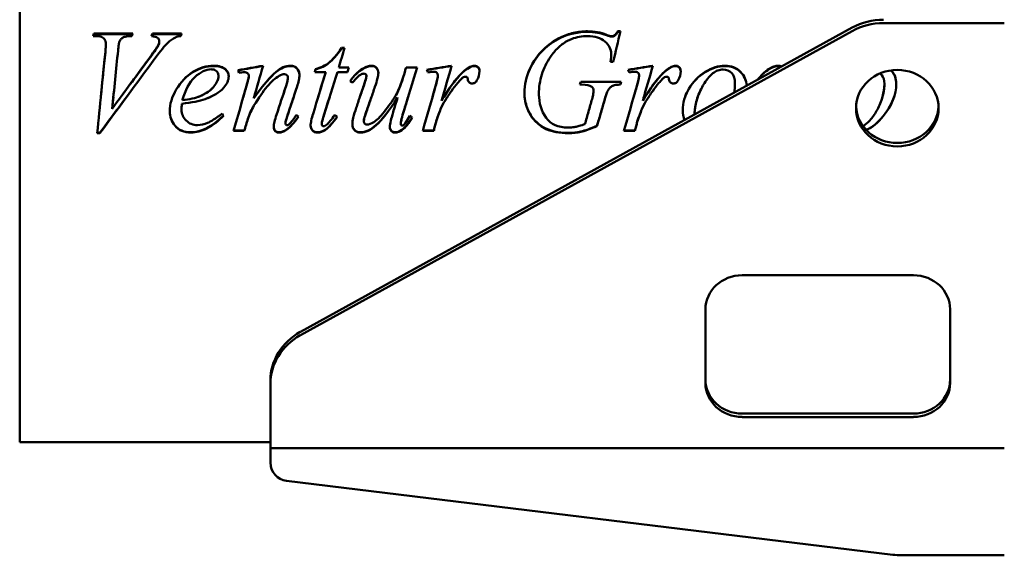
# Model space of a CAD drawing. Header units: millimetres. Extents: x 293 to 967, y 151 to 740.
# Tile 1 of 3: x 293 to 615, y 248 to 423. Entities that reach past the tile are written whole.
import ezdxf

# ---------------------------------------------------------------- set-up
doc = ezdxf.new("R2010")
doc.units = ezdxf.units.MM
doc.header["$LTSCALE"] = 3
doc.layers.add('Widoczne (ISO)', color=7, linetype='Continuous', lineweight=50)

msp = doc.modelspace()

# ---------------------------------------------------------------- linework, layer by layer
at = {"layer": 'Widoczne (ISO)'}
for p, q in [((293, 510.75), (293, 284.75)), ((575.5, 421.83), (615, 421.83)), ((384.78, 320.83), (565.28, 420.35)), ((565.28, 419.22), (384.78, 319.71)), ((488.61, 419.15), (489.48, 419.15)), ((488.61, 418.96), (488.61, 419.15)), ((488.61, 418.96), (489.43, 418.96)), ((317.92, 417.58), (317.06, 417.58)), ((317.29, 418.43), (329.95, 418.43)), ((317.29, 418.25), (317.29, 418.43)), ((317.29, 418.25), (329.89, 418.25)), ((336.38, 418.43), (345.97, 418.43)), ((336.38, 418.25), (336.38, 418.43)), ((336.38, 418.25), (345.92, 418.25)), ((338.65, 415.77), (338.65, 415.93)), ((321.19, 414.98), (321.19, 415.13)), ((338.31, 414.52), (338.31, 414.67)), ((398.21, 413.74), (399.25, 413.74)), ((398.21, 413.59), (398.21, 413.74)), ((398.21, 413.59), (399.21, 413.59)), ((487.1, 409.17), (486.24, 409.17)), ((486.44, 411.64), (486.44, 411.77)), ((352.94, 407.28), (352.94, 407.28)), ((352.96, 407.29), (352.96, 407.29)), ((358.97, 407.44), (358.97, 407.44)), ((359.04, 407.42), (359.04, 407.42)), ((393.08, 405.83), (389.48, 405.83)), ((389.71, 406.69), (389.71, 406.77)), ((393.08, 405.76), (393.08, 405.83)), ((400.22, 405.83), (396.88, 405.83)), ((397.35, 407.35), (400.61, 407.35)), ((397.35, 407.26), (397.35, 407.35)), ((397.35, 407.26), (400.59, 407.26)), ((409.32, 407.46), (409.32, 407.46)), ((409.42, 407.39), (409.42, 407.39)), ((419.36, 407.35), (422.94, 407.35)), ((419.36, 407.26), (419.36, 407.35)), ((419.36, 407.26), (422.92, 407.26)), ((439.88, 407.2), (439.88, 407.2)), ((504.86, 406.64), (504.86, 406.64)), ((506.42, 407.57), (506.42, 407.57)), ((506.48, 407.59), (506.48, 407.59)), ((521.46, 407.57), (521.46, 407.57)), ((521.56, 407.59), (521.56, 407.59)), ((527.18, 406.97), (527.18, 406.97)), ((527.22, 406.95), (527.22, 406.95)), ((358, 404.44), (358, 404.5)), ((367.93, 404.47), (367.93, 404.53)), ((374.73, 403.86), (374.73, 403.86)), ((374.76, 403.89), (374.76, 403.89)), ((374.76, 403.84), (374.76, 403.84)), ((380.72, 404), (380.72, 404.06)), ((406.39, 404.57), (406.39, 404.63)), ((418.81, 405.32), (418.81, 405.39)), ((429.76, 404.78), (429.76, 404.84)), ((476.46, 402.62), (489.74, 402.62)), ((476.46, 402.58), (476.46, 402.62)), ((476.46, 402.58), (489.73, 402.58)), ((495.57, 404.78), (495.57, 404.84)), ((513.77, 403.05), (513.77, 403.05)), ((367.18, 401.31), (367.18, 401.34)), ((372, 400.57), (372, 400.57)), ((372, 400.57), (372, 400.57)), ((372, 400.55), (372, 400.55)), ((429.01, 401.18), (429.01, 401.21)), ((476.85, 401.71), (476.2, 401.71)), ((494.81, 401.18), (494.81, 401.21)), ((352.04, 397.97), (352.04, 397.97)), ((353.61, 396.99), (353.61, 396.98)), ((369.53, 397.27), (369.53, 397.27)), ((416.59, 397.45), (416.59, 397.45)), ((431.99, 396.29), (431.99, 396.27)), ((484.14, 396.21), (484.14, 396.19)), ((497.79, 396.29), (497.79, 396.27)), ((323.25, 393.88), (323.26, 393.88)), ((345.92, 393.54), (345.92, 393.5)), ((346.05, 395.48), (346.05, 395.46)), ((323.16, 391.16), (323.16, 391.16)), ((367.59, 390.51), (367.59, 390.45)), ((392.59, 392.01), (392.59, 391.96)), ((405.53, 389.71), (405.53, 389.64)), ((406.03, 391.86), (406.03, 391.86)), ((406.04, 391.89), (406.04, 391.89)), ((356.83, 389.14), (356.83, 389.14)), ((356.86, 389.16), (356.86, 389.16)), ((366.44, 386.57), (362.92, 386.57)), ((366.44, 386.66), (362.94, 386.66)), ((366.44, 386.66), (366.44, 386.57)), ((379.91, 389.25), (379.91, 389.17)), ((391.8, 388.96), (391.8, 388.88)), ((408.22, 387.46), (408.22, 387.46)), ((408.26, 387.49), (408.26, 387.49)), ((417.66, 389.14), (417.66, 389.07)), ((428.41, 386.57), (424.8, 386.57)), ((428.41, 386.66), (424.83, 386.66)), ((428.41, 386.66), (428.41, 386.57)), ((479.2, 387.19), (479.2, 387.19)), ((479.23, 387.21), (479.23, 387.21)), ((481.79, 388.21), (481.79, 388.13)), ((494.21, 386.57), (490.6, 386.57)), ((494.21, 386.66), (490.63, 386.66)), ((494.21, 386.66), (494.21, 386.57)), ((319.23, 385.84), (318.37, 385.84)), ((319.23, 385.94), (318.38, 385.94)), ((319.23, 385.94), (319.23, 385.84)), ((378.85, 386.29), (378.85, 386.29)), ((470.73, 386), (470.73, 386)), ((471.3, 385.97), (471.3, 385.97)), ((529.27, 339.35), (585.27, 339.35)), ((517.27, 304.12), (517.27, 328.23)), ((597.27, 328.23), (597.27, 304.12)), ((375, 304.89), (375, 303.77)), ((375, 286.5), (375, 303.77)), ((529.27, 294.12), (585.27, 294.12)), ((585.27, 292.99), (529.27, 292.99)), ((293, 284.75), (375, 284.75)), ((375, 286.5), (375, 282.75)), ((375, 282.75), (375, 278.06)), ((615, 282.75), (375, 282.75)), ((380.27, 272.11), (578.49, 247.93)), ((581.52, 247.75), (615, 247.75))]:
    msp.add_line(p, q, dxfattribs=at)
for centre, radius, start, end in [((381, 278.06), 6, 180, 263.047), ((581.52, 272.75), 25, 263.047, 270)]:
    msp.add_arc(centre, radius, start, end, dxfattribs=at)
for centre, major_axis, ratio, start_param, end_param in [((575.5, 404.41), (-20, 0), 0.927184, 4.712389, 5.248851), ((575.5, 403.28), (20, 0), 0.927184, 1.570796, 2.107258), ((317.18, 396.24), (31.46, 117.26), 0.047165, 1.393104, 1.40047), ((317.18, 396.23), (31.48, 116.29), 0.047557, 1.393212, 1.399039), ((329.82, 395.89), (-35.25, -118.23), 0.051986, 4.536095, 4.543401), ((336.24, 395.5), (39.12, 119.3), 0.056686, 1.396009, 1.403252), ((336.24, 395.48), (39.16, 118.36), 0.057141, 1.396163, 1.401927), ((345.86, 396.24), (-31.46, -117.26), 0.047165, 4.534697, 4.542063), ((368.52, 107.4), (3540.84, 639.8), 0.08199, 1.554834, 1.55713), ((364.56, 397.26), (-28.12, 116.29), 0.017209, 4.779738, 4.787158), ((368.52, 104.81), (3571.47, 639.62), 0.082013, 1.554979, 1.557243), ((389.59, 397.22), (29.04, 116.5), 0.01836, 1.49324, 1.50132), ((389.59, 397.21), (29.06, 115.53), 0.018514, 1.49328, 1.500735), ((400.42, 397.16), (-30.1, -116.74), 0.019589, 4.630062, 4.643054), ((419.08, 397.07), (32.77, 117.37), 0.020566, 1.48891, 1.505619), ((419.08, 397.07), (32.79, 116.41), 0.020736, 1.488963, 1.505662), ((430.22, 35.22), (4371.49, 709.87), 0.082922, 1.556408, 1.558256), ((426.34, 396.64), (-43.62, 120.28), 0.025436, 4.778829, 4.786005), ((430.22, 31.99), (4409.54, 709.71), 0.082941, 1.556538, 1.558358), ((496.03, 35.22), (4371.49, 709.87), 0.082922, 1.556408, 1.558256), ((492.14, 396.64), (-43.62, 120.28), 0.025436, 4.778829, 4.786005), ((496.03, 31.99), (4409.54, 709.71), 0.082941, 1.556538, 1.558358), ((401.4, 388.25), (-272.09, 194.53), 0.034913, 4.736, 4.738689), ((476.33, 397.39), (33.55, 117.53), 0.010739, 1.529306, 1.537092), ((476.33, 397.39), (33.58, 116.57), 0.010827, 1.529334, 1.536814), ((489.62, 397.46), (-29.98, -116.68), 0.009735, 4.670598, 4.678441), ((580, 395.14), (-13.5, 0), 0.927184, 0.044907, 3.096686), ((359.44, 400.56), (95.06, -137.5), 0.029552, 4.752634, 4.757579), ((383.8, 414.76), (358.47, -217.98), 0.047439, 4.740207, 4.742248), ((396.41, 409.39), (260.43, -191.27), 0.044661, 4.743674, 4.746684), ((420.99, 408.51), (236.5, -184.25), 0.045449, 4.74629, 4.749273), ((529.27, 328.23), (-12, 0), 0.927184, 4.712389, 6.283185), ((585.27, 328.23), (12, 0), 0.927184, 0, 1.570796), ((395, 304.89), (-20, 0), 0.927184, 5.248851, 6.283185), ((395, 303.77), (-20, 0), 0.927184, 5.248851, 6.283185), ((529.27, 305.24), (-12, 0), 0.927184, 0, 1.570796), ((529.27, 304.12), (-12, 0), 0.927184, 0, 1.570796), ((585.27, 305.24), (12, 0), 0.927184, 4.712389, 6.283185), ((585.27, 304.12), (12, 0), 0.927184, 4.712389, 6.283185)]:
    msp.add_ellipse(centre, major_axis=major_axis, ratio=ratio, start_param=start_param, end_param=end_param, dxfattribs=at)
msp.add_ellipse((580, 394.01), major_axis=(13.5, 0), ratio=0.927184, dxfattribs=at)
for points, knots in [([(469.82, 417.14), (471.21, 417.8), (472.65, 418.31), (475.64, 418.99), (477.15, 419.15), (478.68, 419.15)], [-0.9209432, -0.9209432, -0.9209432, -0.9209432, -0.4586922, -0.4586922, 0, 0, 0, 0]), ([(478.68, 419.15), (479.78, 419.15), (480.87, 419.06), (482.96, 418.68), (483.95, 418.4), (484.9, 418.02)], [-0.6380169, -0.6380169, -0.6380169, -0.6380169, -0.3092287, -0.3092287, 0, 0, 0, 0]), ([(486.55, 417.58), (486.77, 417.58), (486.99, 417.61), (487.38, 417.75), (487.5, 417.82), (487.66, 417.93), (487.78, 418.04), (488.14, 418.43), (488.39, 418.8), (488.61, 419.15)], [-0.2278459, -0.2278459, -0.2278459, -0.2278459, -0.2037567, -0.2037567, -0.1832777, -0.1832777, -0.1266978, -0.1266978, 0, 0, 0, 0]), ([(486.55, 417.41), (486.93, 417.41), (487.26, 417.5), (487.82, 417.85), (488.18, 418.28), (488.61, 418.96)], [0, 0, 0, 0, 1, 1, 2, 2, 2, 2]), ([(321.19, 415.13), (321.19, 415.35), (321.17, 415.56), (321.06, 415.97), (320.98, 416.16), (320.7, 416.62), (320.5, 416.8), (320.2, 417.06), (319.97, 417.2), (319.19, 417.51), (318.56, 417.58), (317.92, 417.58)], [-0.376705, -0.376705, -0.376705, -0.376705, -0.3495945, -0.3495945, -0.323688, -0.323688, -0.2819433, -0.2819433, -0.191216, -0.191216, 0, 0, 0, 0]), ([(325.63, 415.8), (325.55, 415.61), (325.47, 415.24), (325.3, 414.22), (325.22, 413.5), (325.16, 412.88)], [-0.3211419, -0.3211419, -0.3211419, -0.3211419, -0.1883942, -0.1883942, 0, 0, 0, 0]), ([(329.69, 417.58), (329.13, 417.57), (328.5, 417.55), (327.28, 417.36), (326.99, 417.22), (326.6, 417.02), (326.37, 416.84), (325.96, 416.38), (325.78, 416.1), (325.63, 415.8)], [-0.2652954, -0.2652954, -0.2652954, -0.2652954, -0.2302868, -0.2302868, -0.1879495, -0.1879495, -0.0990725, -0.0990725, 0, 0, 0, 0]), ([(338.65, 415.93), (338.65, 416.34), (338.47, 416.71), (338.12, 417.01), (337.76, 417.32), (337.08, 417.51), (336.09, 417.58)], [0, 0, 0, 0, 1, 1, 1, 2, 2, 2, 2]), ([(343.91, 417.14), (343.04, 416.73), (342.17, 416.12), (341.32, 415.3), (340.47, 414.48), (339.11, 412.82), (337.24, 410.29)], [0, 0, 0, 0, 1, 1, 1, 2, 2, 2, 2]), ([(338.31, 414.52), (338.42, 414.73), (338.51, 414.96), (338.62, 415.38), (338.65, 415.58), (338.65, 415.77)], [-0.1315021, -0.1315021, -0.1315021, -0.1315021, -0.0594138, -0.0594138, 0, 0, 0, 0]), ([(458.05, 398.94), (458.05, 401.71), (458.63, 404.34), (459.79, 406.83), (460.95, 409.31), (462.4, 411.4), (464.14, 413.11), (465.89, 414.82), (467.78, 416.16), (469.82, 417.14)], [0, 0, 0, 0, 1, 1, 1, 2, 2, 2, 3, 3, 3, 3]), ([(458.05, 398.94), (458.05, 401.68), (458.63, 404.29), (460.95, 409.21), (462.4, 411.28), (465.89, 414.67), (467.78, 416), (469.82, 416.97)], [0.001278, 0.001278, 0.001278, 0.001278, 1, 1, 2, 2, 3, 3, 3, 3]), ([(478.68, 417.58), (476.89, 417.58), (475.15, 417.29), (472.96, 416.42), (472.44, 416.17), (470.89, 415.3), (469.94, 414.58), (468.13, 412.87), (467.29, 411.85), (466.55, 410.78)], [-1.463283, -1.463283, -1.463283, -1.463283, -0.926883, -0.926883, -0.753457, -0.753457, -0.393262, -0.393262, 0, 0, 0, 0]), ([(486.44, 411.77), (486.44, 413.31), (485.76, 414.66), (484.38, 415.83), (483, 417), (481.1, 417.58), (478.68, 417.58)], [0, 0, 0, 0, 1, 1, 1, 2, 2, 2, 2]), ([(335.75, 410.86), (336.3, 411.6), (336.9, 412.43), (337.73, 413.66), (338.1, 414.23), (338.31, 414.67)], [-0.3828402, -0.3828402, -0.3828402, -0.3828402, -0.1471, -0.1471, 0, 0, 0, 0]), ([(389.71, 406.77), (391.46, 407.24), (392.93, 407.95), (394.13, 408.88), (395.33, 409.82), (396.69, 411.44), (398.21, 413.74)], [0, 0, 0, 0, 1, 1, 1, 2, 2, 2, 2]), ([(389.71, 406.69), (391.46, 407.16), (392.93, 407.86), (395.33, 409.71), (396.69, 411.32), (398.21, 413.59)], [0, 0, 0, 0, 1, 1, 2, 2, 2, 2]), ([(399.25, 413.74), (398.94, 412.67), (398.62, 411.61), (397.98, 409.48), (397.66, 408.41), (397.35, 407.35)], [-0.6710041, -0.6710041, -0.6710041, -0.6710041, -0.335502, -0.335502, 0, 0, 0, 0]), ([(466.55, 410.78), (465.32, 409.01), (464.38, 407.1), (463.1, 402.96), (462.81, 400.81), (462.81, 398.63)], [-1.303566, -1.303566, -1.303566, -1.303566, -0.655298, -0.655298, 0, 0, 0, 0]), ([(342.05, 392.95), (342.05, 395.3), (342.78, 397.71), (344.22, 400.16), (345.67, 402.6), (347.49, 404.5), (349.67, 405.86), (351.86, 407.22), (354.11, 407.89), (356.43, 407.89)], [0, 0, 0, 0, 1, 1, 1, 2, 2, 2, 3, 3, 3, 3]), ([(343.25, 398.28), (343.53, 398.89), (343.85, 399.51), (345.67, 402.56), (347.49, 404.44), (351.86, 407.13), (354.11, 407.8), (356.43, 407.8)], [0.743543, 0.743543, 0.743543, 0.743543, 1, 1, 2, 2, 3, 3, 3, 3]), ([(355.54, 406.72), (353.89, 406.72), (352.14, 405.87), (350.29, 404.16), (348.44, 402.46), (347.08, 399.94), (346.21, 396.61)], [0, 0, 0, 0, 1, 1, 1, 2, 2, 2, 2]), ([(358, 404.5), (358, 404.69), (357.98, 404.87), (357.91, 405.21), (357.86, 405.37), (357.65, 405.8), (357.48, 405.99), (357.17, 406.29), (356.96, 406.42), (356.35, 406.67), (355.94, 406.72), (355.54, 406.72)], [-0.3064654, -0.3064654, -0.3064654, -0.3064654, -0.2764485, -0.2764485, -0.2485127, -0.2485127, -0.1969223, -0.1969223, -0.1196329, -0.1196329, 0, 0, 0, 0]), ([(356.43, 407.89), (357.22, 407.89), (358.06, 407.82), (359.57, 407.34), (359.97, 407.03), (360.51, 406.57), (360.82, 406.21), (361.14, 405.59), (361.22, 405.38), (361.32, 404.94), (361.35, 404.71), (361.35, 404.48)], [-0.41666, -0.41666, -0.41666, -0.41666, -0.3483412, -0.3483412, -0.2795203, -0.2795203, -0.1373379, -0.1373379, -0.0691478, -0.0691478, 0, 0, 0, 0]), ([(356.43, 407.8), (358.1, 407.8), (359.34, 407.47), (360.94, 406.13), (361.34, 405.35), (361.35, 404.44)], [0, 0, 0, 0, 1, 1, 1.990297, 1.990297, 1.990297, 1.990297]), ([(367.93, 404.53), (367.93, 404.86), (367.8, 405.16), (367.52, 405.42), (367.24, 405.68), (366.9, 405.81), (366.5, 405.81)], [0, 0, 0, 0, 1, 1, 1, 2, 2, 2, 2]), ([(369.53, 397.27), (372.67, 401.61), (375.07, 404.46), (376.75, 405.83), (378.42, 407.21), (380.03, 407.89), (381.58, 407.89)], [0, 0, 0, 0, 1, 1, 1, 2, 2, 2, 2]), ([(369.88, 397.75), (372.85, 401.78), (375.13, 404.45), (378.42, 407.12), (380.03, 407.8), (381.58, 407.8)], [0.037476, 0.037476, 0.037476, 0.037476, 1, 1, 2, 2, 2, 2]), ([(381.58, 407.89), (381.79, 407.89), (382, 407.88), (382.4, 407.8), (382.59, 407.74), (383.15, 407.5), (383.44, 407.27), (383.93, 406.76), (384.13, 406.44), (384.42, 405.68), (384.48, 405.25), (384.48, 404.82)], [-0.4399584, -0.4399584, -0.4399584, -0.4399584, -0.3897134, -0.3897134, -0.3421258, -0.3421258, -0.2452549, -0.2452549, -0.1298473, -0.1298473, 0, 0, 0, 0]), ([(381.58, 407.8), (382.42, 407.8), (383.11, 407.52), (384.2, 406.39), (384.48, 405.67), (384.48, 404.78)], [0, 0, 0, 0, 1, 1, 1.988895, 1.988895, 1.988895, 1.988895]), ([(401.03, 402.86), (401.63, 403.7), (402.29, 404.51), (403.65, 405.86), (404.35, 406.42), (405.11, 406.88)], [-0.575401, -0.575401, -0.575401, -0.575401, -0.2665667, -0.2665667, 0, 0, 0, 0]), ([(405.11, 406.88), (405.61, 407.18), (406.14, 407.45), (407.16, 407.8), (407.65, 407.89), (408.14, 407.89)], [-0.3232305, -0.3232305, -0.3232305, -0.3232305, -0.1483199, -0.1483199, 0, 0, 0, 0]), ([(408.14, 407.89), (408.31, 407.89), (408.47, 407.88), (408.78, 407.81), (408.92, 407.77), (409.35, 407.57), (409.55, 407.38), (409.89, 407.01), (410.04, 406.75), (410.24, 406.17), (410.29, 405.86), (410.29, 405.55)], [-0.3076943, -0.3076943, -0.3076943, -0.3076943, -0.27621, -0.27621, -0.2464575, -0.2464575, -0.1848685, -0.1848685, -0.0940952, -0.0940952, 0, 0, 0, 0]), ([(408.14, 407.8), (408.77, 407.8), (409.29, 407.58), (410.08, 406.71), (410.28, 406.17), (410.29, 405.51)], [0, 0, 0, 0, 1, 1, 1.982399, 1.982399, 1.982399, 1.982399]), ([(430.97, 396.43), (432.18, 398.48), (433.52, 400.56), (435.99, 403.78), (437.22, 405.21), (438.52, 406.3)], [-1.215855, -1.215855, -1.215855, -1.215855, -0.51156, -0.51156, 0, 0, 0, 0]), ([(438.52, 406.3), (439.05, 406.74), (439.66, 407.19), (440.51, 407.61), (440.76, 407.72), (441.22, 407.85), (441.44, 407.89), (441.66, 407.89)], [-0.3501878, -0.3501878, -0.3501878, -0.3501878, -0.1445543, -0.1445543, -0.065445, -0.065445, 0, 0, 0, 0]), ([(441.66, 407.89), (442.18, 407.89), (442.6, 407.74), (442.9, 407.44), (443.21, 407.13), (443.36, 406.69), (443.36, 406.1)], [0, 0, 0, 0, 1, 1, 1, 2, 2, 2, 2]), ([(441.66, 407.8), (442.18, 407.8), (442.6, 407.65), (443.2, 407.06), (443.35, 406.62), (443.36, 406.05)], [0, 0, 0, 0, 1, 1, 1.981808, 1.981808, 1.981808, 1.981808]), ([(496.77, 396.43), (497.98, 398.48), (499.32, 400.56), (501.79, 403.78), (503.02, 405.21), (504.33, 406.3)], [-1.215855, -1.215855, -1.215855, -1.215855, -0.51156, -0.51156, 0, 0, 0, 0]), ([(504.33, 406.3), (504.85, 406.74), (505.47, 407.19), (506.31, 407.61), (506.56, 407.72), (507.03, 407.85), (507.25, 407.89), (507.46, 407.89)], [-0.3501878, -0.3501878, -0.3501878, -0.3501878, -0.1445543, -0.1445543, -0.065445, -0.065445, 0, 0, 0, 0]), ([(507.46, 407.89), (507.61, 407.89), (507.76, 407.88), (508.04, 407.83), (508.16, 407.79), (508.49, 407.64), (508.62, 407.52), (508.83, 407.31), (508.93, 407.17), (509.06, 406.87), (509.1, 406.73), (509.15, 406.43), (509.16, 406.26), (509.16, 406.1)], [-0.2271828, -0.2271828, -0.2271828, -0.2271828, -0.2035476, -0.2035476, -0.182016, -0.182016, -0.146369, -0.146369, -0.092959, -0.092959, -0.0494374, -0.0494374, 0, 0, 0, 0]), ([(507.46, 407.8), (507.99, 407.8), (508.4, 407.65), (509.01, 407.06), (509.16, 406.62), (509.16, 406.05)], [0, 0, 0, 0, 1, 1, 1.981808, 1.981808, 1.981808, 1.981808]), ([(509.84, 393.4), (509.84, 395.71), (510.51, 398.04), (511.84, 400.36), (513.18, 402.69), (514.95, 404.53), (517.18, 405.87), (519.4, 407.22), (521.55, 407.89), (523.62, 407.89)], [0, 0, 0, 0, 1, 1, 1, 2, 2, 2, 3, 3, 3, 3]), ([(510.65, 397.82), (510.96, 398.66), (511.36, 399.5), (513.18, 402.65), (514.95, 404.47), (519.4, 407.14), (521.55, 407.8), (523.62, 407.8)], [0.635289, 0.635289, 0.635289, 0.635289, 1, 1, 2, 2, 3, 3, 3, 3]), ([(523.05, 406.67), (522.46, 406.67), (521.89, 406.56), (520.74, 406.13), (520.19, 405.81), (518.45, 404.45), (517.44, 403.06), (516.58, 401.61), (516.52, 401.51), (515.6, 399.89), (514.88, 398.29), (513.96, 395.08), (513.72, 393.51), (513.71, 391.92)], [-1.996664, -1.996664, -1.996664, -1.996664, -1.796121, -1.796121, -1.580025, -1.580025, -1.046259, -1.046259, -1.008517, -1.008517, -0.484935, -0.484935, -0.006123, -0.006123, -0.006123, -0.006123]), ([(526.92, 402.15), (526.92, 403.62), (526.56, 404.73), (525.84, 405.51), (525.13, 406.28), (524.2, 406.67), (523.05, 406.67)], [0, 0, 0, 0, 1, 1, 1, 2, 2, 2, 2]), ([(523.62, 407.89), (525.71, 407.89), (527.43, 407.21), (528.77, 405.85), (529.95, 404.65), (530.61, 403.14), (530.75, 401.31)], [0, 0, 0, 0, 1, 1, 1, 1.877837, 1.877837, 1.877837, 1.877837]), ([(523.62, 407.8), (525.71, 407.8), (527.43, 407.13), (529.94, 404.6), (530.6, 403.11), (530.75, 401.31)], [0, 0, 0, 0, 1, 1, 1.872946, 1.872946, 1.872946, 1.872946]), ([(534.34, 403.29), (534.85, 403.98), (535.41, 404.64), (536.65, 405.86), (537.34, 406.42), (538.1, 406.88)], [-0.5223557, -0.5223557, -0.5223557, -0.5223557, -0.2665667, -0.2665667, 0, 0, 0, 0]), ([(538.1, 406.88), (538.6, 407.18), (539.13, 407.45), (540.15, 407.8), (540.64, 407.89), (541.14, 407.89)], [-0.3232305, -0.3232305, -0.3232305, -0.3232305, -0.1483199, -0.1483199, 0, 0, 0, 0]), ([(541.14, 407.89), (541.3, 407.89), (541.46, 407.88), (541.77, 407.81), (541.91, 407.77), (542.1, 407.68), (542.15, 407.65), (542.2, 407.62)], [-0.30769472, -0.30769472, -0.30769472, -0.30769472, -0.27621031, -0.27621031, -0.2464577, -0.2464577, -0.23544808, -0.23544808, -0.23544808, -0.23544808]), ([(577.95, 406.38), (578.02, 406.31), (578.09, 406.24), (579.15, 405.07), (579.64, 403.65), (579.65, 401.9)], [0.930567, 0.930567, 0.930567, 0.930567, 1, 1, 1.99678, 1.99678, 1.99678, 1.99678]), ([(578.01, 406.39), (578.06, 406.34), (578.11, 406.29), (578.16, 406.24), (579.15, 405.14), (579.65, 403.7), (579.65, 401.92)], [0.952315, 0.952315, 0.952315, 0.952315, 1, 1, 1, 2, 2, 2, 2]), ([(352.04, 397.97), (352.94, 398.37), (353.84, 398.84), (355.7, 400.13), (356.26, 400.78), (356.95, 401.61), (357.35, 402.21), (357.75, 403.11), (357.84, 403.39), (357.97, 403.95), (358, 404.23), (358, 404.5)], [-0.5894603, -0.5894603, -0.5894603, -0.5894603, -0.4980373, -0.4980373, -0.3794401, -0.3794401, -0.1723099, -0.1723099, -0.0831474, -0.0831474, 0, 0, 0, 0]), ([(352.04, 397.97), (354.03, 398.83), (355.52, 399.86), (357.5, 402.24), (358, 403.38), (358, 404.44)], [0, 0, 0, 0, 1, 1, 2, 2, 2, 2]), ([(361.35, 404.48), (361.35, 404.15), (361.31, 403.83), (361.18, 403.19), (361.08, 402.87), (360.66, 401.89), (360.24, 401.29), (359.75, 400.74)], [-0.4166927, -0.4166927, -0.4166927, -0.4166927, -0.3188062, -0.3188062, -0.2191788, -0.2191788, 0, 0, 0, 0]), ([(367.18, 401.34), (367.37, 402.03), (367.59, 402.8), (367.83, 403.81), (367.93, 404.29), (367.93, 404.53)], [-0.2047596, -0.2047596, -0.2047596, -0.2047596, -0.071198, -0.071198, 0, 0, 0, 0]), ([(377.84, 404.56), (376.59, 403.86), (375.28, 402.7), (373.92, 401.07), (372.56, 399.44), (371.12, 397.36), (369.61, 394.84)], [0, 0, 0, 0, 1, 1, 1, 2, 2, 2, 2]), ([(380.72, 404.06), (380.72, 404.37), (380.61, 404.63), (380.38, 404.83), (380.15, 405.03), (379.88, 405.13), (379.57, 405.13)], [0, 0, 0, 0, 1, 1, 1, 2, 2, 2, 2]), ([(380.12, 401.32), (380.29, 401.82), (380.45, 402.37), (380.65, 403.26), (380.72, 403.68), (380.72, 404.06)], [-0.2743568, -0.2743568, -0.2743568, -0.2743568, -0.1137177, -0.1137177, 0, 0, 0, 0]), ([(384.48, 404.82), (384.48, 404.28), (384.4, 403.71), (384.15, 402.48), (383.95, 401.76), (383.73, 401.08)], [-0.3747826, -0.3747826, -0.3747826, -0.3747826, -0.2136458, -0.2136458, 0, 0, 0, 0]), ([(405.63, 405.31), (405.23, 405.31), (404.84, 405.2), (404.44, 404.96), (404.05, 404.73), (403.16, 403.85), (401.76, 402.34)], [0, 0, 0, 0, 1, 1, 1, 2, 2, 2, 2]), ([(405.5, 401.37), (405.73, 402.04), (405.99, 402.83), (406.3, 403.96), (406.39, 404.39), (406.39, 404.63)], [-0.1811788, -0.1811788, -0.1811788, -0.1811788, -0.0743616, -0.0743616, 0, 0, 0, 0]), ([(406.39, 404.63), (406.39, 404.81), (406.31, 404.97), (406.16, 405.1), (406, 405.24), (405.83, 405.31), (405.63, 405.31)], [0, 0, 0, 0, 1, 1, 1, 2, 2, 2, 2]), ([(406.65, 388.65), (407.19, 388.65), (407.9, 388.9), (408.77, 389.42), (409.64, 389.93), (410.8, 391.08), (412.25, 392.88), (413.69, 394.67), (414.89, 396.35), (415.83, 397.92), (416.77, 399.49), (417.76, 401.98), (418.81, 405.39)], [0, 0, 0, 0, 1, 1, 1, 2, 2, 2, 3, 3, 3, 4, 4, 4, 4]), ([(410.29, 405.55), (410.29, 405.03), (410.16, 404.36), (409.8, 402.89), (409.49, 401.91), (409.19, 401.03)], [-0.4598292, -0.4598292, -0.4598292, -0.4598292, -0.2775047, -0.2775047, 0, 0, 0, 0]), ([(429.01, 401.21), (429.21, 401.91), (429.43, 402.69), (429.68, 403.88), (429.76, 404.42), (429.76, 404.84)], [-0.3145352, -0.3145352, -0.3145352, -0.3145352, -0.1272844, -0.1272844, 0, 0, 0, 0]), ([(438.1, 404.11), (437.88, 403.99), (437.61, 403.76), (436.96, 403.11), (436.57, 402.66), (436.25, 402.26)], [-0.2748166, -0.2748166, -0.2748166, -0.2748166, -0.1551424, -0.1551424, 0, 0, 0, 0]), ([(440.93, 402.08), (440.56, 402.08), (440.25, 402.19), (440, 402.43), (439.75, 402.66), (439.59, 403.02), (439.52, 403.51)], [0, 0, 0, 0, 1, 1, 1, 2, 2, 2, 2]), ([(442.55, 403.15), (442.46, 402.98), (442.36, 402.82), (442.13, 402.55), (442.01, 402.44), (441.73, 402.25), (441.59, 402.19), (441.27, 402.1), (441.1, 402.08), (440.93, 402.08)], [-0.2064963, -0.2064963, -0.2064963, -0.2064963, -0.1503844, -0.1503844, -0.0998783, -0.0998783, -0.0511268, -0.0511268, 0, 0, 0, 0]), ([(494.81, 401.21), (495.02, 401.91), (495.23, 402.69), (495.48, 403.88), (495.57, 404.42), (495.57, 404.84)], [-0.3145352, -0.3145352, -0.3145352, -0.3145352, -0.1272844, -0.1272844, 0, 0, 0, 0]), ([(503.91, 404.11), (503.68, 403.99), (503.41, 403.76), (502.76, 403.11), (502.38, 402.66), (502.05, 402.26)], [-0.2748166, -0.2748166, -0.2748166, -0.2748166, -0.1551424, -0.1551424, 0, 0, 0, 0]), ([(506.73, 402.08), (506.37, 402.08), (506.06, 402.19), (505.8, 402.43), (505.55, 402.66), (505.39, 403.02), (505.32, 403.51)], [0, 0, 0, 0, 1, 1, 1, 2, 2, 2, 2]), ([(508.35, 403.15), (508.27, 402.98), (508.17, 402.82), (507.94, 402.55), (507.81, 402.44), (507.54, 402.25), (507.39, 402.19), (507.07, 402.1), (506.9, 402.08), (506.73, 402.08)], [-0.2064963, -0.2064963, -0.2064963, -0.2064963, -0.1503844, -0.1503844, -0.0998783, -0.0998783, -0.0511268, -0.0511268, 0, 0, 0, 0]), ([(575.78, 401.95), (575.78, 403.2), (575.49, 404.16), (574.9, 404.83), (574.72, 405.04), (574.52, 405.22), (574.32, 405.37)], [0, 0, 0, 0, 1, 1, 1, 1.316814, 1.316814, 1.316814, 1.316814]), ([(359.75, 400.74), (359.01, 399.91), (358.12, 399.22), (356.06, 397.96), (354.84, 397.41), (353.61, 396.98)], [-0.7254441, -0.7254441, -0.7254441, -0.7254441, -0.391162, -0.391162, 0, 0, 0, 0]), ([(403.05, 394.08), (403.46, 395.29), (403.86, 396.51), (404.68, 398.94), (405.09, 400.15), (405.5, 401.37)], [-0.7699153, -0.7699153, -0.7699153, -0.7699153, -0.3849576, -0.3849576, 0, 0, 0, 0]), ([(409.19, 401.03), (408.76, 399.78), (408.33, 398.52), (407.46, 396.01), (407.03, 394.76), (406.6, 393.5)], [-0.7964239, -0.7964239, -0.7964239, -0.7964239, -0.3982119, -0.3982119, 0, 0, 0, 0]), ([(436.25, 402.26), (435.53, 401.42), (434.84, 400.51), (433.43, 398.53), (432.69, 397.4), (431.99, 396.27)], [-0.7312814, -0.7312814, -0.7312814, -0.7312814, -0.3989117, -0.3989117, 0, 0, 0, 0]), ([(485.42, 399.91), (485.27, 399.66), (485.08, 399.17), (484.65, 397.91), (484.38, 397.01), (484.14, 396.19)], [-0.4217042, -0.4217042, -0.4217042, -0.4217042, -0.2536763, -0.2536763, 0, 0, 0, 0]), ([(489.5, 401.71), (488.99, 401.7), (488.43, 401.67), (487.31, 401.49), (487, 401.35), (486.56, 401.14), (486.31, 400.95), (485.83, 400.49), (485.61, 400.21), (485.42, 399.91)], [-0.289993, -0.289993, -0.289993, -0.289993, -0.2497306, -0.2497306, -0.2008948, -0.2008948, -0.1057345, -0.1057345, 0, 0, 0, 0]), ([(502.05, 402.26), (501.34, 401.42), (500.65, 400.51), (499.24, 398.53), (498.49, 397.4), (497.79, 396.27)], [-0.7312814, -0.7312814, -0.7312814, -0.7312814, -0.3989117, -0.3989117, 0, 0, 0, 0]), ([(568.8, 388.15), (569.56, 388.59), (570.31, 389.21), (571.05, 390.02), (571.86, 390.91), (572.6, 391.94), (573.25, 393.11), (573.91, 394.28), (574.49, 395.65), (575.01, 397.24), (575.52, 398.83), (575.78, 400.39), (575.78, 401.95)], [1.103905, 1.103905, 1.103905, 1.103905, 2, 2, 2, 3, 3, 3, 4, 4, 4, 5, 5, 5, 5]), ([(579.65, 401.92), (579.65, 398.45), (578.24, 394.93), (575.42, 391.36), (573.74, 389.22), (571.88, 387.72), (569.86, 386.87)], [0, 0, 0, 0, 1, 1, 1, 1.600296, 1.600296, 1.600296, 1.600296]), ([(346.21, 396.61), (347.29, 396.73), (348.4, 396.9), (350.33, 397.35), (351.22, 397.62), (352.04, 397.97)], [-0.595255, -0.595255, -0.595255, -0.595255, -0.268678, -0.268678, 0, 0, 0, 0]), ([(416.59, 397.45), (413.82, 393.07), (411.49, 390.08), (409.62, 388.45), (407.75, 386.83), (406.03, 386.02), (404.46, 386.02)], [0, 0, 0, 0, 1, 1, 1, 2, 2, 2, 2]), ([(416.59, 397.45), (413.82, 393.12), (411.49, 390.14), (407.75, 386.93), (406.03, 386.12), (404.46, 386.12)], [0, 0, 0, 0, 1, 1, 2, 2, 2, 2]), ([(414.37, 389.98), (414.51, 390.55), (414.77, 391.49), (415.58, 394.22), (416.08, 395.83), (416.59, 397.45)], [-0.8882746, -0.8882746, -0.8882746, -0.8882746, -0.5092929, -0.5092929, 0, 0, 0, 0]), ([(431.99, 396.27), (431.65, 395.74), (431.34, 395.18), (430.77, 394), (430.52, 393.38), (430.29, 392.75)], [-0.3925049, -0.3925049, -0.3925049, -0.3925049, -0.2018979, -0.2018979, 0, 0, 0, 0]), ([(472.38, 385.84), (471.07, 385.84), (469.74, 385.93), (467.33, 386.39), (466.23, 386.71), (463.62, 387.93), (462.35, 388.96), (460.96, 390.46), (460.51, 391.05), (459.26, 393.1), (458.78, 394.56), (458.23, 396.49), (458.05, 397.71), (458.05, 398.94)], [-1.152883, -1.152883, -1.152883, -1.152883, -1.014641, -1.014641, -0.894761, -0.894761, -0.709899, -0.709899, -0.604503, -0.604503, -0.370243, -0.370243, 0, 0, 0, 0]), ([(472.38, 385.94), (469.02, 385.94), (466.29, 386.57), (462.1, 389.06), (460.56, 390.71), (458.75, 394.44), (458.26, 396.1), (458.11, 397.75)], [0, 0, 0, 0, 1, 1, 2, 2, 2.807439, 2.807439, 2.807439, 2.807439]), ([(462.81, 398.63), (462.81, 395.65), (463.59, 393.07), (465.14, 390.9), (466.69, 388.74), (469.08, 387.66), (472.33, 387.66)], [0, 0, 0, 0, 1, 1, 1, 2, 2, 2, 2]), ([(477.84, 388.78), (478.23, 390.15), (478.62, 391.52), (479.39, 394.26), (479.78, 395.63), (480.17, 397)], [-0.8560765, -0.8560765, -0.8560765, -0.8560765, -0.4280383, -0.4280383, 0, 0, 0, 0]), ([(484.14, 396.19), (483.75, 394.85), (483.36, 393.5), (482.58, 390.81), (482.18, 389.47), (481.79, 388.13)], [-0.8417028, -0.8417028, -0.8417028, -0.8417028, -0.4208514, -0.4208514, 0, 0, 0, 0]), ([(497.79, 396.27), (497.45, 395.74), (497.14, 395.18), (496.58, 394), (496.32, 393.38), (496.09, 392.75)], [-0.3925049, -0.3925049, -0.3925049, -0.3925049, -0.2018979, -0.2018979, 0, 0, 0, 0]), ([(578.97, 397.74), (578.3, 395.65), (577.11, 393.54), (573.72, 389.27), (571.84, 387.78), (569.8, 386.94)], [0.399694, 0.399694, 0.399694, 0.399694, 1, 1, 1.606733, 1.606733, 1.606733, 1.606733]), ([(349.01, 386.12), (346.71, 386.12), (344.97, 386.84), (342.64, 389.69), (342.06, 391.26), (342.05, 392.98)], [0, 0, 0, 0, 1, 1, 1.996314, 1.996314, 1.996314, 1.996314]), ([(349.01, 386.02), (346.71, 386.02), (344.97, 386.74), (343.8, 388.18), (342.64, 389.62), (342.05, 391.21), (342.05, 392.95)], [0, 0, 0, 0, 1, 1, 1, 2, 2, 2, 2]), ([(345.92, 393.5), (345.92, 392.11), (346.43, 390.92), (347.44, 389.94), (348.45, 388.96), (349.68, 388.47), (351.12, 388.47)], [0, 0, 0, 0, 1, 1, 1, 2, 2, 2, 2]), ([(369.61, 394.84), (369.2, 394.15), (368.83, 393.45), (368.16, 391.99), (367.86, 391.22), (367.59, 390.45)], [-0.4843211, -0.4843211, -0.4843211, -0.4843211, -0.246345, -0.246345, 0, 0, 0, 0]), ([(401.79, 388.65), (401.79, 389.36), (401.94, 390.2), (402.35, 391.94), (402.7, 393.06), (403.05, 394.08)], [-0.5388993, -0.5388993, -0.5388993, -0.5388993, -0.3240978, -0.3240978, 0, 0, 0, 0]), ([(406.6, 393.5), (406.32, 392.71), (406.02, 391.8), (405.65, 390.49), (405.53, 389.96), (405.53, 389.64)], [-0.2383457, -0.2383457, -0.2383457, -0.2383457, -0.0951474, -0.0951474, 0, 0, 0, 0]), ([(418.63, 393.08), (418.37, 392.25), (418.1, 391.3), (417.8, 390.05), (417.66, 389.43), (417.66, 389.07)], [-0.3131623, -0.3131623, -0.3131623, -0.3131623, -0.1089706, -0.1089706, 0, 0, 0, 0]), ([(359.67, 391.54), (358.06, 389.95), (356.22, 388.44), (353.37, 386.96), (352.49, 386.61), (350.73, 386.14), (349.88, 386.02), (349.01, 386.02)], [-1.223983, -1.223983, -1.223983, -1.223983, -0.544891, -0.544891, -0.261086, -0.261086, 0, 0, 0, 0]), ([(351.12, 388.47), (352.27, 388.47), (353.38, 388.7), (354.44, 389.16), (355.51, 389.62), (357.09, 390.64), (359.2, 392.22)], [0, 0, 0, 0, 1, 1, 1, 2, 2, 2, 2]), ([(376.07, 387.95), (376.07, 388.4), (376.17, 388.97), (376.47, 390.25), (376.73, 391.09), (376.98, 391.83)], [-0.3959927, -0.3959927, -0.3959927, -0.3959927, -0.2359725, -0.2359725, 0, 0, 0, 0]), ([(380.46, 391.23), (380.32, 390.81), (380.16, 390.29), (379.97, 389.58), (379.91, 389.31), (379.91, 389.17)], [-0.1048017, -0.1048017, -0.1048017, -0.1048017, -0.0422694, -0.0422694, 0, 0, 0, 0]), ([(384.17, 391.26), (383.56, 390.35), (382.87, 389.44), (381.57, 388), (380.92, 387.38), (380.22, 386.9)], [-0.5826083, -0.5826083, -0.5826083, -0.5826083, -0.2543258, -0.2543258, 0, 0, 0, 0]), ([(381.03, 388.7), (381.45, 389.06), (381.84, 389.5), (382.63, 390.49), (383.05, 391.1), (383.44, 391.7)], [-0.3792623, -0.3792623, -0.3792623, -0.3792623, -0.213917, -0.213917, 0, 0, 0, 0]), ([(388.14, 388.31), (388.14, 388.82), (388.24, 389.42), (388.5, 390.67), (388.73, 391.47), (388.95, 392.2)], [-0.3833194, -0.3833194, -0.3833194, -0.3833194, -0.2296625, -0.2296625, 0, 0, 0, 0]), ([(392.59, 391.96), (392.38, 391.34), (392.16, 390.63), (391.89, 389.57), (391.8, 389.15), (391.8, 388.88)], [-0.1940028, -0.1940028, -0.1940028, -0.1940028, -0.0802737, -0.0802737, 0, 0, 0, 0]), ([(396.8, 391.2), (396.2, 390.29), (395.53, 389.36), (394.25, 387.93), (393.6, 387.31), (392.9, 386.85)], [-0.5794714, -0.5794714, -0.5794714, -0.5794714, -0.2517456, -0.2517456, 0, 0, 0, 0]), ([(393.76, 388.88), (393.96, 389.07), (394.28, 389.46), (395.04, 390.43), (395.55, 391.14), (396.01, 391.78)], [-0.3889077, -0.3889077, -0.3889077, -0.3889077, -0.2369006, -0.2369006, 0, 0, 0, 0]), ([(405.53, 389.64), (405.53, 389.33), (405.63, 389.08), (405.83, 388.91), (406.03, 388.74), (406.31, 388.65), (406.65, 388.65)], [0, 0, 0, 0, 1, 1, 1, 2, 2, 2, 2]), ([(421.35, 390.97), (420.86, 390.12), (420.31, 389.26), (419.2, 387.88), (418.64, 387.3), (418, 386.83)], [-0.5319627, -0.5319627, -0.5319627, -0.5319627, -0.2374087, -0.2374087, 0, 0, 0, 0]), ([(418.1, 388.31), (418.31, 388.31), (418.54, 388.42), (418.78, 388.65), (419.03, 388.87), (419.65, 389.83), (420.64, 391.52)], [0, 0, 0, 0, 1, 1, 1, 2, 2, 2, 2]), ([(430.29, 392.75), (430.02, 392.02), (429.74, 391.28), (429.41, 390.34), (429.22, 389.79), (429.16, 389.53)], [-0.2710653, -0.2710653, -0.2710653, -0.2710653, -0.0792528, -0.0792528, 0, 0, 0, 0]), ([(496.09, 392.75), (495.82, 392.02), (495.55, 391.28), (495.22, 390.34), (495.03, 389.79), (494.97, 389.53)], [-0.2710653, -0.2710653, -0.2710653, -0.2710653, -0.0792528, -0.0792528, 0, 0, 0, 0]), ([(377.9, 386.12), (377.34, 386.12), (376.89, 386.3), (376.24, 386.97), (376.07, 387.42), (376.07, 387.99)], [0, 0, 0, 0, 1, 1, 1.974899, 1.974899, 1.974899, 1.974899]), ([(377.9, 386.02), (377.75, 386.02), (377.6, 386.03), (377.33, 386.08), (377.2, 386.12), (376.85, 386.28), (376.68, 386.41), (376.41, 386.7), (376.29, 386.89), (376.11, 387.36), (376.07, 387.66), (376.07, 387.95)], [-0.2639894, -0.2639894, -0.2639894, -0.2639894, -0.2341432, -0.2341432, -0.2066053, -0.2066053, -0.1543368, -0.1543368, -0.0873023, -0.0873023, 0, 0, 0, 0]), ([(379.91, 389.17), (379.91, 388.96), (379.97, 388.78), (380.08, 388.64), (380.19, 388.49), (380.31, 388.41), (380.43, 388.41)], [0, 0, 0, 0, 1, 1, 1, 2, 2, 2, 2]), ([(390.39, 386.12), (389.73, 386.12), (389.19, 386.33), (388.36, 387.17), (388.15, 387.7), (388.14, 388.35)], [0, 0, 0, 0, 1, 1, 1.980451, 1.980451, 1.980451, 1.980451]), ([(390.39, 386.02), (390.07, 386.02), (389.75, 386.07), (389.19, 386.3), (388.96, 386.46), (388.57, 386.86), (388.42, 387.09), (388.19, 387.66), (388.14, 387.98), (388.14, 388.31)], [-0.3642554, -0.3642554, -0.3642554, -0.3642554, -0.2669031, -0.2669031, -0.1838767, -0.1838767, -0.098694, -0.098694, 0, 0, 0, 0]), ([(391.8, 388.88), (391.8, 388.64), (391.86, 388.45), (391.97, 388.31), (392.09, 388.17), (392.22, 388.1), (392.38, 388.1)], [0, 0, 0, 0, 1, 1, 1, 2, 2, 2, 2]), ([(404.46, 386.12), (403.71, 386.12), (403.08, 386.37), (402.06, 387.34), (401.8, 387.95), (401.79, 388.69)], [0, 0, 0, 0, 1, 1, 1.984093, 1.984093, 1.984093, 1.984093]), ([(404.46, 386.02), (404.1, 386.02), (403.76, 386.07), (403.02, 386.36), (402.74, 386.59), (402.32, 386.99), (402.13, 387.25), (401.93, 387.72), (401.88, 387.9), (401.81, 388.26), (401.79, 388.46), (401.79, 388.65)], [-0.3418851, -0.3418851, -0.3418851, -0.3418851, -0.2842669, -0.2842669, -0.2120628, -0.2120628, -0.1125653, -0.1125653, -0.0579325, -0.0579325, 0, 0, 0, 0]), ([(415.8, 386.12), (415.28, 386.12), (414.86, 386.3), (414.22, 386.97), (414.06, 387.4), (414.05, 387.92)], [0, 0, 0, 0, 1, 1, 1.975819, 1.975819, 1.975819, 1.975819]), ([(415.8, 386.02), (415.67, 386.02), (415.53, 386.03), (415.28, 386.08), (415.16, 386.12), (414.8, 386.28), (414.64, 386.43), (414.38, 386.71), (414.26, 386.91), (414.09, 387.36), (414.05, 387.61), (414.05, 387.87)], [-0.235984, -0.235984, -0.235984, -0.235984, -0.212998, -0.212998, -0.1915274, -0.1915274, -0.1465983, -0.1465983, -0.0759904, -0.0759904, 0, 0, 0, 0]), ([(417.66, 389.07), (417.66, 388.81), (417.7, 388.61), (417.78, 388.49), (417.86, 388.37), (417.97, 388.31), (418.1, 388.31)], [0, 0, 0, 0, 1, 1, 1, 2, 2, 2, 2]), ([(429.16, 389.61), (429.04, 389.12), (428.91, 388.63), (428.66, 387.64), (428.53, 387.15), (428.41, 386.66)], [-0.3049771, -0.3049771, -0.3049771, -0.3049771, -0.1524886, -0.1524886, 0, 0, 0, 0]), ([(429.16, 389.53), (429.04, 389.04), (428.91, 388.54), (428.66, 387.55), (428.53, 387.06), (428.41, 386.57)], [-0.3075459, -0.3075459, -0.3075459, -0.3075459, -0.153773, -0.153773, 0, 0, 0, 0]), ([(472.33, 387.66), (472.72, 387.66), (473.11, 387.68), (474, 387.76), (474.38, 387.82), (475.03, 387.95), (475.53, 388.08), (476.57, 388.37), (477.23, 388.58), (477.84, 388.78)], [-0.4410537, -0.4410537, -0.4410537, -0.4410537, -0.3895099, -0.3895099, -0.3223168, -0.3223168, -0.1923942, -0.1923942, 0, 0, 0, 0]), ([(481.79, 388.21), (479.63, 387.3), (477.89, 386.69), (475.24, 386.09), (473.84, 385.94), (472.38, 385.94)], [0, 0, 0, 0, 1, 1, 2, 2, 2, 2]), ([(481.79, 388.13), (480.84, 387.72), (479.84, 387.32), (477.75, 386.59), (477.03, 386.4), (475.89, 386.14), (475.21, 386.03), (473.81, 385.87), (473.1, 385.84), (472.38, 385.84)], [-0.6909304, -0.6909304, -0.6909304, -0.6909304, -0.5656102, -0.5656102, -0.4219586, -0.4219586, -0.2148788, -0.2148788, 0, 0, 0, 0]), ([(494.97, 389.61), (494.84, 389.12), (494.71, 388.63), (494.46, 387.64), (494.34, 387.15), (494.21, 386.66)], [-0.3049771, -0.3049771, -0.3049771, -0.3049771, -0.1524886, -0.1524886, 0, 0, 0, 0]), ([(494.97, 389.53), (494.84, 389.04), (494.71, 388.54), (494.46, 387.55), (494.34, 387.06), (494.21, 386.57)], [-0.3075459, -0.3075459, -0.3075459, -0.3075459, -0.153773, -0.153773, 0, 0, 0, 0])]:
    msp.add_open_spline(points, degree=3, knots=knots, dxfattribs=at)
for points in [[(469.82, 416.97), (472.64, 418.3), (475.59, 418.96), (478.68, 418.96)], [(478.68, 418.96), (480.96, 418.96), (483.04, 418.59), (484.9, 417.84)], [(489.48, 419.15), (488.68, 415.85), (487.89, 412.51), (487.1, 409.17)], [(338.31, 414.67), (338.54, 415.15), (338.65, 415.57), (338.65, 415.93)], [(345.74, 417.58), (344.97, 417.51), (344.36, 417.37), (343.91, 417.14)], [(484.9, 418.02), (485.65, 417.73), (486.2, 417.58), (486.55, 417.58)], [(484.9, 417.84), (485.65, 417.55), (486.2, 417.41), (486.55, 417.41)], [(318.37, 385.84), (319.25, 394.67), (320.13, 403.61), (321.01, 412.41)], [(319.55, 397.75), (320.03, 402.61), (320.52, 407.47), (321.01, 412.28)], [(321.01, 412.41), (321.13, 413.76), (321.19, 414.67), (321.19, 415.13)], [(321.01, 412.28), (321.13, 413.62), (321.19, 414.52), (321.19, 414.98)], [(325.16, 412.88), (324.53, 406.58), (323.89, 400.2), (323.25, 393.84)], [(335.75, 410.74), (337.11, 412.56), (337.97, 413.82), (338.31, 414.52)], [(337.24, 410.29), (331.24, 402.17), (325.23, 393.96), (319.23, 385.84)], [(323.25, 393.84), (327.42, 399.52), (331.59, 405.21), (335.75, 410.86)], [(326.12, 397.75), (329.33, 402.09), (332.54, 406.43), (335.75, 410.74)], [(486.24, 409.17), (486.37, 410.35), (486.44, 411.21), (486.44, 411.77)], [(486.25, 409.17), (486.38, 410.29), (486.44, 411.11), (486.44, 411.64)], [(366.5, 405.81), (366.32, 405.81), (366, 405.77), (365.53, 405.7)], [(372.59, 407.89), (371.57, 404.36), (370.55, 400.81), (369.53, 397.27)], [(388.95, 392.2), (390.33, 396.74), (391.71, 401.3), (393.08, 405.83)], [(390.64, 397.75), (391.45, 400.42), (392.27, 403.1), (393.08, 405.76)], [(396.88, 405.83), (395.45, 401.22), (394.02, 396.58), (392.59, 391.96)], [(401.05, 402.84), (402.34, 404.64), (403.69, 405.96), (405.11, 406.8)], [(405.11, 406.8), (406.21, 407.47), (407.22, 407.8), (408.14, 407.8)], [(422.94, 407.35), (421.5, 402.61), (420.07, 397.84), (418.63, 393.08)], [(428.22, 405.94), (427.91, 405.94), (427.33, 405.87), (426.5, 405.73)], [(429.42, 405.57), (429.11, 405.82), (428.71, 405.94), (428.22, 405.94)], [(434.26, 407.89), (433.16, 404.08), (432.07, 400.26), (430.97, 396.43)], [(431.77, 397.75), (434.24, 401.72), (436.49, 404.55), (438.52, 406.23)], [(438.52, 406.23), (439.81, 407.28), (440.86, 407.8), (441.66, 407.8)], [(443.36, 406.1), (443.36, 405.07), (443.09, 404.09), (442.55, 403.15)], [(494.03, 405.94), (493.71, 405.94), (493.14, 405.87), (492.3, 405.73)], [(495.23, 405.57), (494.92, 405.82), (494.51, 405.94), (494.03, 405.94)], [(500.07, 407.89), (498.97, 404.08), (497.87, 400.26), (496.77, 396.43)], [(497.57, 397.75), (500.04, 401.72), (502.29, 404.55), (504.33, 406.23)], [(504.33, 406.23), (505.62, 407.28), (506.66, 407.8), (507.46, 407.8)], [(509.16, 406.1), (509.16, 405.07), (508.89, 404.09), (508.35, 403.15)], [(534.4, 403.32), (535.58, 404.88), (536.81, 406.03), (538.1, 406.8)], [(538.1, 406.8), (539.2, 407.47), (540.21, 407.8), (541.14, 407.8)], [(541.14, 407.8), (541.5, 407.8), (541.83, 407.73), (542.12, 407.58)], [(365.53, 405.7), (365.24, 405.66), (364.95, 405.62), (364.67, 405.57)], [(367.18, 401.31), (367.68, 403.06), (367.93, 404.11), (367.93, 404.47)], [(379.57, 405.13), (379.1, 405.13), (378.52, 404.94), (377.84, 404.56)], [(380.12, 401.29), (380.52, 402.46), (380.72, 403.37), (380.72, 404)], [(405.5, 401.34), (406.1, 403.06), (406.39, 404.14), (406.39, 404.57)], [(416.07, 398.32), (416.94, 399.89), (417.85, 402.23), (418.81, 405.32)], [(429.01, 401.18), (429.51, 402.87), (429.76, 404.07), (429.76, 404.78)], [(429.76, 404.84), (429.76, 405.14), (429.65, 405.38), (429.42, 405.57)], [(438.86, 404.3), (438.58, 404.3), (438.33, 404.23), (438.1, 404.11)], [(439.31, 404.11), (439.19, 404.23), (439.04, 404.3), (438.86, 404.3)], [(439.52, 403.51), (439.48, 403.81), (439.41, 404.01), (439.31, 404.11)], [(494.81, 401.18), (495.32, 402.87), (495.57, 404.07), (495.57, 404.78)], [(495.57, 404.84), (495.57, 405.14), (495.46, 405.38), (495.23, 405.57)], [(504.67, 404.3), (504.39, 404.3), (504.14, 404.23), (503.91, 404.11)], [(505.11, 404.11), (504.99, 404.23), (504.84, 404.3), (504.67, 404.3)], [(505.32, 403.51), (505.29, 403.81), (505.22, 404.01), (505.11, 404.11)], [(362.92, 386.57), (364.34, 391.47), (365.76, 396.41), (367.18, 401.34)], [(366.14, 397.75), (366.49, 398.94), (366.83, 400.13), (367.18, 401.31)], [(376.98, 391.83), (378.03, 394.99), (379.07, 398.16), (380.12, 401.32)], [(378.94, 397.75), (379.33, 398.93), (379.72, 400.11), (380.12, 401.29)], [(383.73, 401.08), (382.64, 397.8), (381.55, 394.51), (380.46, 391.23)], [(404.28, 397.75), (404.69, 398.95), (405.1, 400.14), (405.5, 401.34)], [(424.8, 386.57), (426.2, 391.43), (427.6, 396.33), (429.01, 401.21)], [(428.01, 397.75), (428.34, 398.89), (428.68, 400.04), (429.01, 401.18)], [(480.07, 401.03), (479.4, 401.48), (478.33, 401.71), (476.85, 401.71)], [(480.67, 399.72), (480.67, 400.3), (480.47, 400.73), (480.07, 401.03)], [(480.17, 397), (480.5, 398.14), (480.67, 399.04), (480.67, 399.72)], [(480.37, 397.75), (480.57, 398.53), (480.67, 399.19), (480.67, 399.71)], [(480.67, 399.71), (480.67, 399.71), (480.67, 399.71), (480.67, 399.71)], [(490.6, 386.57), (492, 391.43), (493.41, 396.33), (494.81, 401.21)], [(493.82, 397.75), (494.15, 398.89), (494.48, 400.04), (494.81, 401.18)], [(526.64, 399.05), (526.82, 400.07), (526.92, 401.11), (526.92, 402.15)], [(526.64, 399.05), (526.82, 400.07), (526.92, 401.09), (526.92, 402.12)], [(526.92, 402.12), (526.92, 402.12), (526.92, 402.13), (526.92, 402.13)], [(575.16, 397.75), (575.57, 399.15), (575.78, 400.54), (575.78, 401.91)], [(575.78, 401.91), (575.78, 401.91), (575.78, 401.92), (575.78, 401.92)], [(328, 397.75), (325.08, 393.81), (322.15, 389.86), (319.23, 385.94)], [(323.65, 397.75), (323.52, 396.46), (323.39, 395.17), (323.25, 393.88)], [(353.61, 396.99), (351.81, 396.35), (349.29, 395.85), (346.05, 395.48)], [(353.61, 396.98), (351.81, 396.33), (349.29, 395.83), (346.05, 395.46)], [(346.53, 397.74), (346.42, 397.38), (346.31, 397.01), (346.21, 396.62)], [(346.21, 396.62), (346.21, 396.62), (346.21, 396.62), (346.21, 396.62)], [(351.48, 397.75), (351.68, 397.82), (351.86, 397.89), (352.04, 397.97)], [(355.5, 397.75), (354.91, 397.48), (354.28, 397.22), (353.61, 396.99)], [(354.09, 397.16), (354.09, 397.16), (354.09, 397.16), (354.09, 397.16)], [(354.09, 397.16), (354.09, 397.16), (354.09, 397.16), (354.09, 397.16)], [(369.67, 397.75), (369.62, 397.59), (369.58, 397.43), (369.53, 397.27)], [(369.53, 397.27), (369.53, 397.27), (369.53, 397.27), (369.53, 397.27)], [(371.45, 397.74), (370.85, 396.85), (370.23, 395.9), (369.61, 394.86)], [(382.62, 397.75), (381.9, 395.59), (381.18, 393.44), (380.46, 391.29)], [(394.38, 397.75), (393.78, 395.84), (393.18, 393.92), (392.59, 392.01)], [(408.06, 397.75), (407.57, 396.35), (407.09, 394.94), (406.6, 393.54)], [(420.04, 397.75), (419.57, 396.21), (419.1, 394.67), (418.63, 393.13)], [(431.99, 396.29), (431.32, 395.25), (430.76, 394.08), (430.29, 392.79)], [(431.35, 397.75), (431.22, 397.31), (431.09, 396.88), (430.97, 396.44)], [(430.97, 396.44), (430.97, 396.44), (430.97, 396.45), (430.97, 396.45)], [(432.93, 397.75), (432.62, 397.28), (432.31, 396.79), (431.99, 396.29)], [(462.81, 398.62), (462.81, 398.33), (462.82, 398.04), (462.83, 397.75)], [(484.14, 396.21), (483.36, 393.54), (482.58, 390.87), (481.79, 388.21)], [(484.61, 397.75), (484.47, 397.3), (484.31, 396.79), (484.14, 396.21)], [(497.79, 396.29), (497.13, 395.25), (496.56, 394.08), (496.09, 392.79)], [(497.15, 397.75), (497.02, 397.31), (496.9, 396.88), (496.77, 396.44)], [(496.77, 396.44), (496.77, 396.44), (496.78, 396.45), (496.78, 396.45)], [(498.74, 397.75), (498.43, 397.28), (498.11, 396.79), (497.79, 396.29)], [(514.77, 397.75), (514.06, 395.8), (513.71, 393.85), (513.71, 391.92)], [(346.05, 395.48), (345.97, 394.71), (345.92, 394.06), (345.92, 393.54)], [(346.05, 395.46), (345.97, 394.68), (345.92, 394.03), (345.92, 393.5)], [(369.61, 394.86), (368.81, 393.53), (368.14, 392.08), (367.59, 390.51)], [(406.6, 393.54), (405.89, 391.52), (405.53, 390.25), (405.53, 389.71)], [(418.63, 393.13), (417.98, 391.02), (417.66, 389.69), (417.66, 389.14)], [(510.5, 390.15), (510.06, 391.11), (509.85, 392.2), (509.84, 393.42)], [(510.48, 390.13), (510.05, 391.1), (509.84, 392.18), (509.84, 393.4)], [(359.65, 391.58), (355.93, 387.93), (352.38, 386.12), (349.01, 386.12)], [(367.59, 390.51), (367.21, 389.23), (366.83, 387.95), (366.44, 386.66)], [(367.59, 390.45), (367.21, 389.15), (366.83, 387.86), (366.44, 386.57)], [(380.46, 391.29), (380.09, 390.17), (379.91, 389.49), (379.91, 389.25)], [(384.14, 391.27), (382.76, 389.26), (381.45, 387.84), (380.22, 387)], [(392.59, 392.01), (392.07, 390.44), (391.8, 389.43), (391.8, 388.96)], [(396.77, 391.22), (395.42, 389.17), (394.13, 387.75), (392.9, 386.95)], [(414.05, 387.87), (414.05, 388.41), (414.16, 389.11), (414.37, 389.98)], [(421.32, 390.99), (420.25, 389.11), (419.14, 387.76), (418, 386.92)], [(430.29, 392.79), (429.63, 391.03), (429.25, 389.97), (429.16, 389.61)], [(496.09, 392.79), (495.43, 391.03), (495.05, 389.97), (494.97, 389.61)], [(344.52, 387.54), (344.52, 387.54), (344.52, 387.54), (344.52, 387.54)], [(344.54, 387.52), (344.54, 387.52), (344.54, 387.52), (344.54, 387.52)], [(380.22, 387), (379.35, 386.42), (378.58, 386.12), (377.9, 386.12)], [(380.22, 386.9), (379.35, 386.31), (378.58, 386.02), (377.9, 386.02)], [(380.43, 388.41), (380.59, 388.41), (380.79, 388.51), (381.03, 388.7)], [(392.9, 386.95), (392.08, 386.4), (391.25, 386.12), (390.39, 386.12)], [(392.9, 386.85), (392.08, 386.3), (391.25, 386.02), (390.39, 386.02)], [(392.38, 388.1), (392.73, 388.1), (393.19, 388.36), (393.76, 388.88)], [(418, 386.92), (417.25, 386.39), (416.52, 386.12), (415.8, 386.12)], [(418, 386.83), (417.25, 386.29), (416.52, 386.02), (415.8, 386.02)]]:
    msp.add_open_spline(points, degree=3, dxfattribs=at)

doc.saveas('drawing.dxf')
